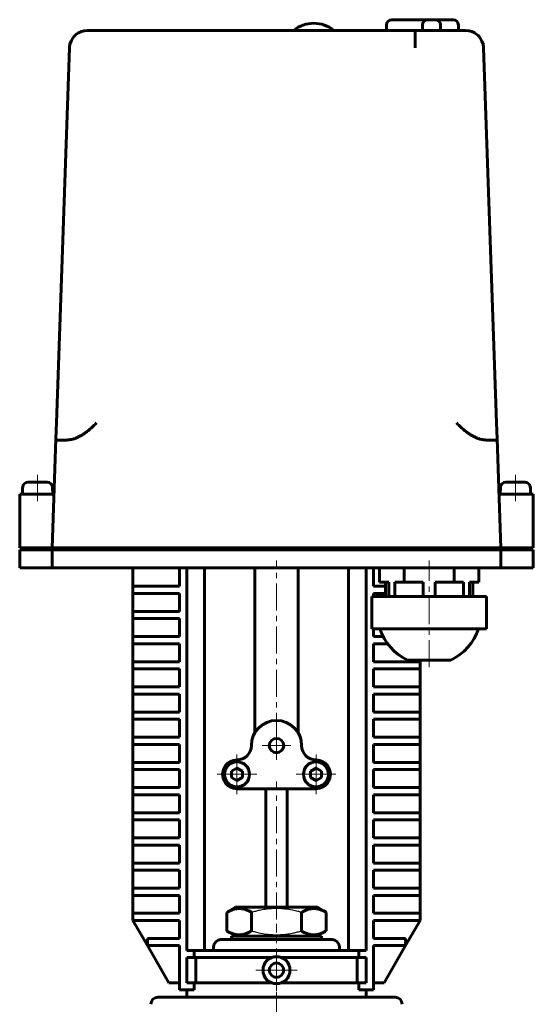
# Model space of a CAD drawing. Header units: millimetres. Extents: x -117 to 117, y -246 to 246.
# Tile 2 of 2: x -72 to 72, y -28 to 246. Entities that reach past the tile are written whole.
import ezdxf

# ---------------------------------------------------------------- set-up
doc = ezdxf.new("R2010")
doc.units = ezdxf.units.MM
for name, pattern in [('K5LT-1', [0]), ('K5LT_AXLED', [12, 7.5, -1.5, 1.5, -1.5]), ('K5LT_BASIC', [0])]:
    doc.linetypes.add(name, pattern=pattern)
doc.layers.add('Системный слой (1)', color=7, linetype='Continuous', true_color=0x6c6c6c)

# ---------------------------------------------------------------- blocks, each defined once
blk = doc.blocks.new('U10')
at = {"layer": 'Системный слой (1)', "color": 143, "linetype": 'K5LT_BASIC', "lineweight": 60, "true_color": 0x33acca}
for p, q in [((52.64, 243), (53.53, 242.92)), ((53.53, 242.92), (54.38, 242.69)), ((54.38, 242.69), (55.18, 242.31)), ((56.07, 241.64), (56.25, 241.47)), ((56.25, 241.47), (56.41, 241.29)), ((56.41, 241.29), (56.57, 241.1)), ((57.43, 239.44), (57.54, 239.03)), ((57.54, 239.03), (57.61, 238.6)), ((57.61, 238.6), (57.64, 238.17))]:
    blk.add_line(p, q, dxfattribs=at)
blk = doc.blocks.new('U11')
at = {"layer": 'Системный слой (1)', "color": 143, "linetype": 'K5LT_BASIC', "lineweight": 60, "true_color": 0x33acca}
for p, q in [((-56.54, 241.13), (-56.57, 241.1)), ((-56.51, 241.16), (-56.54, 241.13)), ((-56.49, 241.2), (-56.51, 241.16)), ((-57.61, 238.59), (-57.64, 238.17)), ((-57.54, 239), (-57.61, 238.59)), ((-57.44, 239.41), (-57.54, 239))]:
    blk.add_line(p, q, dxfattribs=at)
blk.add_arc((-53.47, 239.45), 3.33, 118.8005, 120.9066, dxfattribs=at)
blk = doc.blocks.new('U12')
at = {"layer": 'Системный слой (1)', "color": 143, "linetype": 'K5LT_BASIC', "lineweight": 60, "true_color": 0x33acca}
for p, q in [((-56.18, 241.54), (-56.49, 241.2)), ((-55.84, 241.85), (-56.18, 241.54)), ((-55.47, 242.12), (-55.84, 241.85)), ((-54.31, 242.72), (-55.08, 242.37)), ((-53.49, 242.93), (-54.31, 242.72)), ((-52.64, 243), (-53.49, 242.93))]:
    blk.add_line(p, q, dxfattribs=at)
blk = doc.blocks.new('U15')
at = {"layer": 'Системный слой (1)', "color": 30, "linetype": 'K5LT_AXLED', "lineweight": 18, "true_color": 0xff8000}
for q in [(-11, 41.5), (-16.5, 36), (-5.5, 36), (-11, 30.5)]:
    blk.add_line((-11, 36), q, dxfattribs=at)
blk = doc.blocks.new('U16')
at = {"layer": 'Системный слой (1)', "color": 30, "linetype": 'K5LT_AXLED', "lineweight": 18, "true_color": 0xff8000}
for q in [(0, -12.75), (-5.75, -18.5), (5.75, -18.5), (0, -24.25)]:
    blk.add_line((0, -18.5), q, dxfattribs=at)
blk = doc.blocks.new('U17')
at = {"layer": 'Системный слой (1)', "color": 30, "linetype": 'K5LT_AXLED', "lineweight": 18, "true_color": 0xff8000}
for q in [(0, 48), (-4, 44), (4, 44), (0, 40)]:
    blk.add_line((0, 44), q, dxfattribs=at)
blk = doc.blocks.new('U18')
at = {"layer": 'Системный слой (1)', "color": 30, "linetype": 'K5LT_AXLED', "lineweight": 18, "true_color": 0xff8000}
for q in [(11, 41.5), (5.5, 36), (16.5, 36), (11, 30.5)]:
    blk.add_line((11, 36), q, dxfattribs=at)

msp = doc.modelspace()

# ---------------------------------------------------------------- linework, layer by layer
at = {"layer": 'Системный слой (1)', "color": 143, "linetype": 'K5LT_BASIC', "lineweight": 60, "true_color": 0x33acca}
for p, q in [((30.64, 243), (30.64, 244.5)), ((32.14, 246), (39.14, 246)), ((39.14, 246), (42.14, 246)), ((40.64, 243), (40.64, 244.5)), ((42.14, 246), (44.14, 246)), ((44.14, 246), (47.14, 246)), ((45.64, 243), (45.64, 244.5)), ((47.14, 246), (49.14, 246)), ((50.64, 243), (50.64, 244.5)), ((-38.62, 243), (-52.64, 243)), ((-38.62, 243), (38.62, 243)), ((52.64, 243), (38.62, 243)), ((-61.28, 133.83), (-57.64, 238.17)), ((61.28, 133.83), (57.64, 238.17)), ((-61.44, 129.35), (-61.28, 133.83)), ((61.44, 129.35), (61.28, 133.83)), ((-62.5, 99), (-61.44, 129.35)), ((-60.71, 129), (-59.08, 129)), ((59.08, 129), (60.71, 129)), ((62.5, 99), (61.44, 129.35)), ((-70.67, 115.87), (-70.75, 114)), ((-63.83, 117.3), (-69.17, 117.3)), ((-62.33, 115.87), (-62.25, 114)), ((62.33, 115.87), (62.25, 114)), ((69.17, 117.3), (63.83, 117.3)), ((70.67, 115.87), (70.75, 114)), ((-71.5, 114), (-69, 114)), ((-71.5, 114), (-71.5, 99)), ((-64.48, 114), (-69, 114)), ((-64.48, 114), (-61.98, 114)), ((64.48, 114), (61.98, 114)), ((69, 114), (64.48, 114)), ((69, 114), (71.5, 114)), ((71.5, 114), (71.5, 99)), ((-69, 99), (-71.5, 99)), ((-65, 99), (-69, 99)), ((-65, 99), (-62.5, 99)), ((-57.5, 99), (-62.5, 99)), ((57.5, 99), (-57.5, 99)), ((-50, 99), (-50, 98.5)), ((39.72, 99), (39.72, 98.5)), ((45.28, 99), (45.28, 98.5)), ((50, 99), (50, 98.5)), ((50.5, 99), (50.5, 98.5)), ((62.5, 99), (57.5, 99)), ((65, 99), (62.5, 99)), ((69, 99), (65, 99)), ((71.5, 99), (69, 99)), ((-71.5, 98.5), (-71.5, 93.5)), ((-69, 98.5), (-71.5, 98.5)), ((-65, 98.5), (-69, 98.5)), ((-62.5, 98.5), (-65, 98.5)), ((-62.5, 98.5), (-62.5, 93.5)), ((-62.5, 98.5), (-62.5, 93.5)), ((-57.5, 98.5), (-62.5, 98.5)), ((57.5, 98.5), (-57.5, 98.5)), ((62.5, 98.5), (57.5, 98.5)), ((62.5, 98.5), (62.5, 93.5)), ((65, 98.5), (62.5, 98.5)), ((62.5, 98.5), (62.5, 93.5)), ((69, 98.5), (65, 98.5)), ((71.5, 98.5), (69, 98.5)), ((71.5, 98.5), (71.5, 93.5)), ((-69, 93.5), (-71.5, 93.5)), ((-65, 93.5), (-69, 93.5)), ((-62.5, 93.5), (-65, 93.5)), ((-57.5, 93.5), (-62.5, 93.5)), ((57.5, 93.5), (-57.5, 93.5)), ((-40, 88.32), (-40, 93.5)), ((-27, 88.32), (-27, 93.5)), ((-25, 93.5), (-25, -13)), ((-20, 93.5), (-20, -13)), ((-6, 47.61), (-6, 93.5)), ((6, 47.61), (6, 93.5)), ((20, 93.5), (20, -13)), ((25, 93.5), (25, -13)), ((27, 88.32), (27, 93.5)), ((28.64, 89.5), (28.64, 93.5)), ((35.57, 89.5), (35.57, 93.5)), ((49.43, 89.5), (49.43, 93.5)), ((56.36, 89.5), (56.36, 93.5)), ((62.5, 93.5), (57.5, 93.5)), ((65, 93.5), (62.5, 93.5)), ((69, 93.5), (65, 93.5)), ((71.5, 93.5), (69, 93.5)), ((-40, 88.32), (-38, 88.32)), ((-40, 86.32), (-40, 88.32)), ((-38, 88.32), (-27, 88.32)), ((30.38, 88.32), (27, 88.32)), ((31.27, 89.5), (28.64, 89.5)), ((30.38, 89.5), (30.38, 85.5)), ((31.27, 89.5), (31.27, 85.5)), ((35.57, 89.5), (32.95, 89.5)), ((32.95, 89.5), (32.95, 85.5)), ((40.82, 89.5), (35.57, 89.5)), ((40.82, 89.5), (40.82, 85.5)), ((49.43, 89.5), (44.18, 89.5)), ((44.18, 89.5), (44.18, 85.5)), ((52.05, 89.5), (49.43, 89.5)), ((52.05, 89.5), (52.05, 85.5)), ((53.73, 89.5), (53.73, 85.5)), ((56.36, 89.5), (53.73, 89.5)), ((54.62, 89.5), (54.62, 85.5)), ((-40, 81.32), (-40, 86.32)), ((-38, 86.32), (-40, 86.32)), ((-27, 86.32), (-38, 86.32)), ((-27, 81.32), (-27, 86.32)), ((26.5, 85.5), (29, 85.5)), ((26.5, 85.5), (26.5, 76.5)), ((27, 86.32), (30.38, 86.32)), ((27, 85.5), (27, 86.32)), ((29, 85.5), (40, 85.5)), ((40, 85.5), (45, 85.5)), ((45, 85.5), (56, 85.5)), ((56, 85.5), (58.5, 85.5)), ((58.5, 85.5), (58.5, 76.5)), ((-40, 81.32), (-38, 81.32)), ((-40, 79.32), (-40, 81.32)), ((-38, 81.32), (-27, 81.32)), ((-38, 79.32), (-40, 79.32)), ((-40, 74.32), (-40, 79.32)), ((-27, 79.32), (-38, 79.32)), ((-27, 74.32), (-27, 79.32)), ((-40, 74.32), (-38, 74.32)), ((-40, 72.32), (-40, 74.32)), ((-38, 74.32), (-27, 74.32)), ((29, 76.5), (26.5, 76.5)), ((27, 74.32), (27, 76.5)), ((29.68, 74.32), (27, 74.32)), ((40, 76.5), (29, 76.5)), ((45, 76.5), (40, 76.5)), ((56, 76.5), (45, 76.5)), ((58.5, 76.5), (56, 76.5)), ((-38, 72.32), (-40, 72.32)), ((-40, 67.32), (-40, 72.32)), ((-27, 72.32), (-38, 72.32)), ((-27, 67.32), (-27, 72.32)), ((27, 67.32), (27, 72.32)), ((27, 72.32), (30.93, 72.32)), ((-40, 65.32), (-40, 67.32)), ((-40, 67.32), (-38, 67.32)), ((-38, 67.32), (-27, 67.32)), ((38, 67.32), (27, 67.32)), ((36.5, 67.81), (42.5, 67.81)), ((38, 67.32), (40, 67.32)), ((40, 67.32), (40, 67.81)), ((40, 65.32), (40, 67.32)), ((42.5, 67.81), (48.5, 67.81)), ((-40, 60.32), (-40, 65.32)), ((-38, 65.32), (-40, 65.32)), ((-27, 65.32), (-38, 65.32)), ((-27, 60.32), (-27, 65.32)), ((27, 60.32), (27, 65.32)), ((27, 65.32), (38, 65.32)), ((40, 65.32), (38, 65.32)), ((40, 60.32), (40, 65.32)), ((-40, 60.32), (-38, 60.32)), ((-40, 58.32), (-40, 60.32)), ((-38, 60.32), (-27, 60.32)), ((38, 60.32), (27, 60.32)), ((38, 60.32), (40, 60.32)), ((40, 58.32), (40, 60.32)), ((-38, 58.32), (-40, 58.32)), ((-40, 53.32), (-40, 58.32)), ((-27, 58.32), (-38, 58.32)), ((-27, 53.32), (-27, 58.32)), ((27, 58.32), (38, 58.32)), ((27, 53.32), (27, 58.32)), ((40, 58.32), (38, 58.32)), ((40, 53.32), (40, 58.32)), ((-40, 51.32), (-40, 53.32)), ((-40, 53.32), (-38, 53.32)), ((-38, 53.32), (-27, 53.32)), ((38, 53.32), (27, 53.32)), ((38, 53.32), (40, 53.32)), ((40, 51.32), (40, 53.32)), ((-40, 46.32), (-40, 51.32)), ((-38, 51.32), (-40, 51.32)), ((-27, 51.32), (-38, 51.32)), ((-27, 46.32), (-27, 51.32)), ((27, 51.32), (38, 51.32)), ((27, 46.32), (27, 51.32)), ((40, 51.32), (38, 51.32)), ((40, 46.32), (40, 51.32)), ((-40, 46.32), (-38, 46.32)), ((-40, 44.32), (-40, 46.32)), ((-40, 39.32), (-40, 44.32)), ((-38, 44.32), (-40, 44.32)), ((-38, 46.32), (-27, 46.32)), ((-27, 44.32), (-38, 44.32)), ((-27, 39.32), (-27, 44.32)), ((38, 46.32), (27, 46.32)), ((27, 44.32), (38, 44.32)), ((27, 39.32), (27, 44.32)), ((38, 46.32), (40, 46.32)), ((40, 44.32), (38, 44.32)), ((40, 44.32), (40, 46.32)), ((40, 39.32), (40, 44.32)), ((-40, 37.32), (-40, 39.32)), ((-40, 39.32), (-38, 39.32)), ((-38, 39.32), (-27, 39.32)), ((38, 39.32), (27, 39.32)), ((38, 39.32), (40, 39.32)), ((40, 37.32), (40, 39.32)), ((-38, 37.32), (-40, 37.32)), ((-40, 32.32), (-40, 37.32)), ((-27, 37.32), (-38, 37.32)), ((-27, 32.32), (-27, 37.32)), ((-11, 37.73), (-12.5, 36.87)), ((-12.5, 36.87), (-12.5, 35.13)), ((-9.5, 36.87), (-11, 37.73)), ((-9.5, 35.13), (-9.5, 36.87)), ((11, 37.73), (9.5, 36.87)), ((9.5, 36.87), (9.5, 35.13)), ((12.5, 36.87), (11, 37.73)), ((12.5, 35.13), (12.5, 36.87)), ((27, 37.32), (38, 37.32)), ((27, 32.32), (27, 37.32)), ((40, 37.32), (38, 37.32)), ((40, 32.32), (40, 37.32)), ((-12.5, 35.13), (-11, 34.27)), ((-11, 34.27), (-9.5, 35.13)), ((9.5, 35.13), (11, 34.27)), ((11, 34.27), (12.5, 35.13)), ((-40, 32.32), (-38, 32.32)), ((-40, 30.32), (-40, 32.32)), ((-40, 25.32), (-40, 30.32)), ((-38, 30.32), (-40, 30.32)), ((-38, 32.32), (-27, 32.32)), ((-27, 30.32), (-38, 30.32)), ((-27, 25.32), (-27, 30.32)), ((-11, 32), (11, 32)), ((-3, -1), (-3, 32)), ((3, -1), (3, 32)), ((38, 32.32), (27, 32.32)), ((27, 25.32), (27, 30.32)), ((27, 30.32), (38, 30.32)), ((38, 32.32), (40, 32.32)), ((40, 30.32), (38, 30.32)), ((40, 30.32), (40, 32.32)), ((40, 25.32), (40, 30.32)), ((-40, 23.32), (-40, 25.32)), ((-40, 25.32), (-38, 25.32)), ((-38, 25.32), (-27, 25.32)), ((38, 25.32), (27, 25.32)), ((38, 25.32), (40, 25.32)), ((40, 23.32), (40, 25.32)), ((-40, 18.32), (-40, 23.32)), ((-38, 23.32), (-40, 23.32)), ((-27, 23.32), (-38, 23.32)), ((-27, 18.32), (-27, 23.32)), ((27, 23.32), (38, 23.32)), ((27, 18.32), (27, 23.32)), ((40, 23.32), (38, 23.32)), ((40, 18.32), (40, 23.32)), ((-40, 16.32), (-40, 18.32)), ((-40, 18.32), (-38, 18.32)), ((-38, 18.32), (-27, 18.32)), ((38, 18.32), (27, 18.32)), ((38, 18.32), (40, 18.32)), ((40, 16.32), (40, 18.32)), ((-38, 16.32), (-40, 16.32)), ((-40, 11.32), (-40, 16.32)), ((-27, 16.32), (-38, 16.32)), ((-27, 11.32), (-27, 16.32)), ((27, 16.32), (38, 16.32)), ((27, 11.32), (27, 16.32)), ((40, 16.32), (38, 16.32)), ((40, 11.32), (40, 16.32)), ((-40, 11.32), (-38, 11.32)), ((-40, 9.32), (-40, 11.32)), ((-38, 11.32), (-27, 11.32)), ((38, 11.32), (27, 11.32)), ((38, 11.32), (40, 11.32)), ((40, 9.32), (40, 11.32)), ((-38, 9.32), (-40, 9.32)), ((-40, 4.32), (-40, 9.32)), ((-27, 9.32), (-38, 9.32)), ((-27, 4.32), (-27, 9.32)), ((27, 4.32), (27, 9.32)), ((27, 9.32), (38, 9.32)), ((40, 9.32), (38, 9.32)), ((40, 4.32), (40, 9.32)), ((-40, 2.32), (-40, 4.32)), ((-40, 4.32), (-38, 4.32)), ((-38, 4.32), (-27, 4.32)), ((38, 4.32), (27, 4.32)), ((38, 4.32), (40, 4.32)), ((40, 2.32), (40, 4.32)), ((-40, -2.68), (-40, 2.32)), ((-38, 2.32), (-40, 2.32)), ((-27, 2.32), (-38, 2.32)), ((-27, -2.68), (-27, 2.32)), ((27, -2.68), (27, 2.32)), ((27, 2.32), (38, 2.32)), ((40, 2.32), (38, 2.32)), ((40, -2.68), (40, 2.32)), ((-40, -4.68), (-40, -2.68)), ((-40, -2.68), (-38, -2.68)), ((-38, -2.68), (-27, -2.68)), ((-13.86, -2.42), (-11.4, -1)), ((-13.86, -7.58), (-13.86, -2.42)), ((11.4, -1), (-11.4, -1)), ((-6.93, -7.58), (-6.93, -2.42)), ((6.93, -7.58), (6.93, -2.42)), ((13.86, -2.42), (11.4, -1)), ((13.86, -7.58), (13.86, -2.42)), ((38, -2.68), (27, -2.68)), ((38, -2.68), (40, -2.68)), ((40, -4.68), (40, -2.68)), ((-38, -4.68), (-40, -4.68)), ((-40, -4.68), (-35.96, -11.68)), ((-27, -4.68), (-38, -4.68)), ((-27, -9.68), (-27, -4.68)), ((27, -9.68), (27, -4.68)), ((27, -4.68), (38, -4.68)), ((35.96, -11.68), (40, -4.68)), ((40, -4.68), (38, -4.68)), ((-11.4, -9), (-13.86, -7.58)), ((11.4, -9), (13.86, -7.58)), ((-35.96, -9.68), (-33.96, -9.68)), ((-35.96, -11.68), (-35.96, -9.68)), ((-33.96, -9.68), (-27, -9.68)), ((-15.5, -10), (15.5, -10)), ((-12.5, -10), (-12.5, -9)), ((-12.5, -9), (12.5, -9)), ((12.5, -10), (12.5, -9)), ((33.96, -9.68), (27, -9.68)), ((33.96, -9.68), (35.96, -9.68)), ((35.96, -11.68), (35.96, -9.68)), ((-35.96, -11.68), (-30, -22)), ((-33.96, -11.68), (-35.96, -11.68)), ((-27, -11.68), (-33.96, -11.68)), ((-27, -24), (-27, -11.68)), ((-25, -13), (-22.91, -13)), ((-22.91, -15), (-22.91, -13)), ((-22.91, -13), (22.91, -13)), ((-17.5, -12), (-17.5, -13)), ((17.5, -12), (17.5, -13)), ((25, -13), (22.91, -13)), ((22.91, -15), (22.91, -13)), ((27, -11.68), (33.96, -11.68)), ((27, -24), (27, -11.68)), ((30, -22), (35.96, -11.68)), ((35.96, -11.68), (33.96, -11.68)), ((-22.91, -15), (-25, -15)), ((-25, -15), (-25, -22)), ((-22.91, -15), (-1.35, -15)), ((-22.45, -22), (-22.45, -15)), ((1.35, -15), (22.91, -15)), ((22.45, -22), (22.45, -15)), ((22.91, -15), (25, -15)), ((25, -15), (25, -22)), ((-27, -22), (-30, -22)), ((-22.91, -24), (-27, -24)), ((-25, -22), (-22.91, -22)), ((-25, -26), (-25, -24)), ((-22.91, -24), (-22.91, -22)), ((-22.91, -22), (-1.35, -22)), ((1.35, -22), (22.91, -22)), ((22.91, -24), (22.91, -22)), ((25, -22), (22.91, -22)), ((22.91, -24), (27, -24)), ((25, -26), (25, -24)), ((27, -22), (30, -22)), ((-33, -26), (33, -26))]:
    msp.add_line(p, q, dxfattribs=at)
at = {"layer": 'Системный слой (1)', "color": 30, "linetype": 'K5LT_AXLED', "lineweight": 18, "true_color": 0xff8000}
for p, q in [((-66.5, 119.3), (-66.5, 112)), ((66.5, 119.3), (66.5, 112)), ((0, 45.61), (0, 95.5)), ((42.5, 65.81), (42.5, 95.5)), ((0, -4.42), (0, 34)), ((0, -200), (0, -5.58))]:
    msp.add_line(p, q, dxfattribs=at)
at = {"layer": 'Системный слой (1)', "color": 143, "linetype": 'K5LT_BASIC', "lineweight": 60, "true_color": 0x33acca}
for centre, radius in [((0, 44), 2), ((-11, 36), 3.5), ((11, 36), 3.5), ((0, -18.5), 3.75), ((0, -18.5), 2)]:
    msp.add_circle(centre, radius, dxfattribs=at)
for centre, radius, start, end in [((10.36, 236), 9, 51.0576, 128.9424), ((32.14, 244.5), 1.5, 90, 180), ((42.14, 244.5), 1.5, 90, 180), ((44.14, 244.5), 1.5, 0, 90), ((49.14, 244.5), 1.5, 0, 90), ((-52.64, 238), 5, 90, 178), ((52.64, 238), 5, 2, 90), ((-69.17, 115.8), 1.5, 90, 177.5), ((-63.83, 115.8), 1.5, 2.5, 90), ((63.83, 115.8), 1.5, 90, 177.5), ((69.17, 115.8), 1.5, 2.5, 90), ((42.5, 80.92), 14.42, 197.8469, 245.4104), ((42.5, 80.92), 14.42, 294.5896, 342.1531), ((0, 44), 7, 0, 180), ((-11, 44), 4, 270, 0), ((11, 44), 4, 180, 270), ((-11, 36), 4, 90, 210), ((11, 36), 4, 330, 90), ((-11, 36), 4, 210, 270), ((11, 36), 4, 270, 330), ((-15.5, -12), 2, 90, 180), ((15.5, -12), 2, 0, 90), ((-33, -28), 2, 90, 180), ((33, -28), 2, 0, 90)]:
    msp.add_arc(centre, radius, start, end, dxfattribs=at)
for points, knots in [([(38.62, 243), (38.62, 243), (38.62, 242.99), (38.62, 242.95), (38.62, 242.92), (38.62, 242.89), (38.62, 242.85), (38.62, 242.81), (38.62, 242.78), (38.62, 242.75), (38.62, 242.72), (38.62, 242.68), (38.62, 242.63), (38.62, 242.57), (38.62, 242.51), (38.62, 242.41), (38.62, 242.32), (38.62, 242.22), (38.62, 242.07), (38.62, 241.86), (38.62, 241.62), (38.62, 241.36), (38.62, 241.11), (38.62, 240.89), (38.62, 240.78), (38.62, 240.67), (38.62, 240.56), (38.62, 240.44), (38.62, 240.35), (38.62, 240.28), (38.62, 240.2), (38.62, 240.08), (38.62, 239.96), (38.62, 239.84), (38.62, 239.71), (38.62, 239.58), (38.62, 239.21), (38.62, 238.83), (38.62, 238.47), (38.62, 238.33), (38.62, 238.24), (38.62, 238.17)], [0, 0, 0, 0, 2.980014, 3.93823, 4.948994, 5.79638, 6.646035, 7.499117, 8.35325, 8.444277, 9.158486, 9.913664, 10.629675, 11.356288, 12.211795, 13.18559, 14.754724, 15.352983, 16.422393, 19.218344, 20.917, 22.297255, 25.390904, 26.086486, 26.802353, 27.543278, 28.288749, 29.031016, 29.765862, 29.860355, 30.481919, 31.186724, 31.911112, 32.666599, 33.43512, 34.185617, 34.89903, 39.738837, 40.513732, 40.892877, 42, 42, 42, 42]), ([(-56.44, 129.35), (-56.17, 129.43), (-55.65, 129.62), (-54.89, 129.97), (-54.16, 130.39), (-53.42, 130.88), (-52.65, 131.46), (-51.83, 132.15), (-50.96, 132.96), (-50.38, 133.53), (-50.08, 133.83)], [0, 0, 0, 0, 1.179446, 2.346792, 3.506516, 4.721817, 6.055008, 7.566692, 9.224065, 11, 11, 11, 11]), ([(56.44, 129.35), (56.17, 129.43), (55.65, 129.62), (54.89, 129.97), (54.16, 130.39), (53.42, 130.88), (52.65, 131.46), (51.83, 132.15), (50.96, 132.96), (50.38, 133.53), (50.08, 133.83)], [0, 0, 0, 0, 1.179446, 2.346792, 3.506516, 4.721817, 6.055008, 7.566692, 9.224065, 11, 11, 11, 11]), ([(-60.71, 129), (-60.84, 129), (-61.05, 129.01), (-61.27, 129.06), (-61.39, 129.14), (-61.44, 129.24), (-61.44, 129.32), (-61.44, 129.35)], [0, 0, 0, 0, 2.082633, 3.990909, 5.639238, 7.126822, 8, 8, 8, 8]), ([(-59.08, 129), (-58.85, 129), (-58.43, 129.01), (-57.85, 129.06), (-57.31, 129.14), (-56.85, 129.23), (-56.54, 129.32), (-56.44, 129.35)], [0, 0, 0, 0, 2.292642, 3.990909, 5.239007, 7.126822, 8, 8, 8, 8]), ([(59.08, 129), (58.85, 129), (58.43, 129.01), (57.85, 129.06), (57.31, 129.14), (56.85, 129.23), (56.54, 129.32), (56.44, 129.35)], [0, 0, 0, 0, 2.292642, 3.990909, 5.239007, 7.126822, 8, 8, 8, 8]), ([(60.71, 129), (60.84, 129), (61.05, 129.01), (61.27, 129.06), (61.39, 129.14), (61.44, 129.24), (61.44, 129.32), (61.44, 129.35)], [0, 0, 0, 0, 2.082633, 3.990909, 5.639238, 7.126822, 8, 8, 8, 8]), ([(-6.93, -2.42), (-7.2, -2.26), (-7.64, -2.03), (-8.23, -1.78), (-8.63, -1.64), (-9.01, -1.52), (-9.4, -1.43), (-9.85, -1.37), (-10.27, -1.34), (-10.68, -1.35), (-11.06, -1.39), (-11.44, -1.45), (-11.86, -1.55), (-12.45, -1.73), (-13.14, -2.02), (-13.64, -2.29), (-13.86, -2.42)], [0, 0, 0, 0, 2.031977, 3.339718, 4.35691, 4.982864, 6.146734, 7.197334, 8.231074, 9.204643, 10.126104, 11.032386, 11.927409, 13.242826, 15.356581, 17, 17, 17, 17]), ([(13.86, -2.42), (13.59, -2.26), (13.14, -2.03), (12.55, -1.78), (12.15, -1.64), (11.77, -1.52), (11.38, -1.43), (10.93, -1.37), (10.51, -1.34), (10.11, -1.35), (9.72, -1.39), (9.35, -1.45), (8.92, -1.55), (8.33, -1.73), (7.65, -2.02), (7.15, -2.29), (6.93, -2.42)], [0, 0, 0, 0, 2.031977, 3.339718, 4.35691, 4.982864, 6.146734, 7.197334, 8.231074, 9.204643, 10.126104, 11.032386, 11.927409, 13.242826, 15.356581, 17, 17, 17, 17]), ([(-13.86, -7.58), (-13.59, -7.74), (-13.14, -7.97), (-12.55, -8.22), (-12.15, -8.36), (-11.77, -8.48), (-11.38, -8.57), (-10.93, -8.63), (-10.51, -8.66), (-10.11, -8.65), (-9.72, -8.61), (-9.35, -8.55), (-8.92, -8.45), (-8.33, -8.27), (-7.65, -7.98), (-7.15, -7.71), (-6.93, -7.58)], [0, 0, 0, 0, 2.031977, 3.339718, 4.35691, 4.982864, 6.146734, 7.197334, 8.231074, 9.204643, 10.126104, 11.032386, 11.927409, 13.242826, 15.356581, 17, 17, 17, 17]), ([(6.93, -7.58), (7.2, -7.74), (7.64, -7.97), (8.23, -8.22), (8.63, -8.36), (9.01, -8.48), (9.4, -8.57), (9.85, -8.63), (10.27, -8.66), (10.68, -8.65), (11.06, -8.61), (11.44, -8.55), (11.86, -8.45), (12.45, -8.27), (13.14, -7.98), (13.64, -7.71), (13.86, -7.58)], [0, 0, 0, 0, 2.031977, 3.339718, 4.35691, 4.982864, 6.146734, 7.197334, 8.231074, 9.204643, 10.126104, 11.032386, 11.927409, 13.242826, 15.356581, 17, 17, 17, 17])]:
    msp.add_open_spline(points, degree=3, knots=knots, dxfattribs=at)
at = {"layer": 'Системный слой (1)', "color": 7, "linetype": 'K5LT-1'}
for points in [[(6.93, -2.42), (6.61, -2.33), (5.78, -2.1), (4.28, -1.75), (2.77, -1.51), (1.61, -1.4), (0.96, -1.37), (0.54, -1.35), (0.19, -1.35), (-0.19, -1.35), (-0.67, -1.35), (-1.24, -1.38), (-2.06, -1.44), (-3.24, -1.58), (-4.59, -1.82), (-5.86, -2.12), (-6.57, -2.32), (-6.93, -2.42)], [(-6.93, -7.58), (-6.61, -7.67), (-5.78, -7.9), (-4.28, -8.25), (-2.77, -8.49), (-1.61, -8.6), (-0.96, -8.63), (-0.54, -8.65), (-0.19, -8.65), (0.19, -8.65), (0.67, -8.65), (1.24, -8.62), (2.06, -8.56), (3.24, -8.42), (4.59, -8.18), (5.86, -7.88), (6.57, -7.68), (6.93, -7.58)]]:
    msp.add_open_spline(points, degree=3, knots=[0, 0, 0, 0, 3.152296, 8.024027, 14.430358, 17.4743, 18.996271, 20.518242, 21.409855, 22.301468, 24.084694, 25.867919, 27.651145, 31.792504, 37.072525, 40.536262, 44, 44, 44, 44], dxfattribs=at)

# ---------------------------------------------------------------- block references
at = {"layer": 'Системный слой (1)'}
for name in ['U11', 'U12', 'U10', 'U17', 'U15', 'U18', 'U16']:
    msp.add_blockref(name, (0, 0), dxfattribs=at)

doc.saveas('drawing.dxf')
